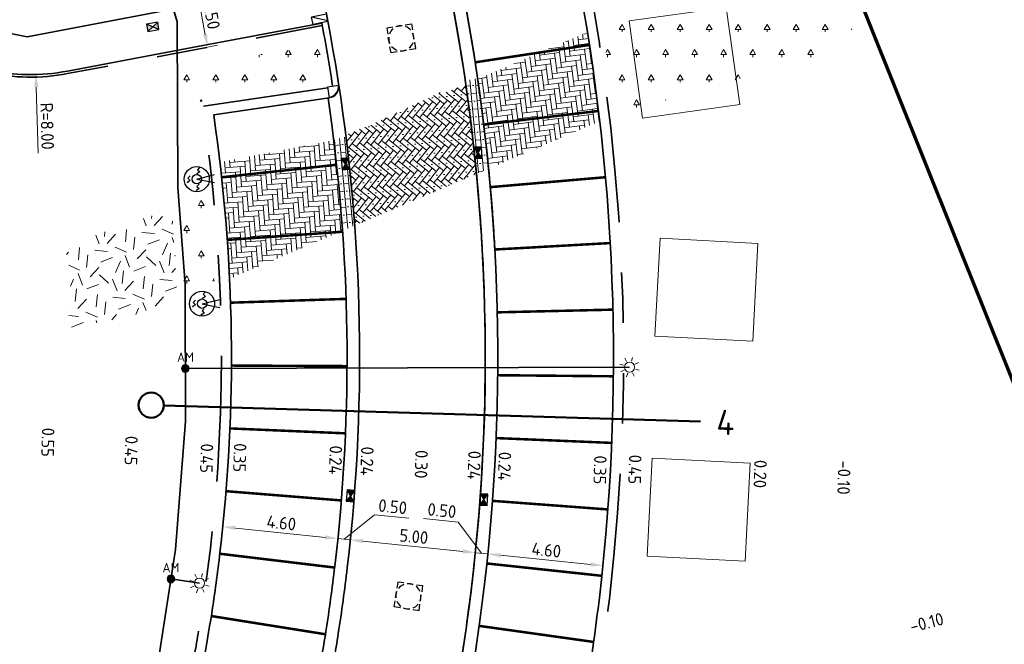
# Model space of a CAD drawing. Header units: metres. Extents: x 109063 to 109671, y 521086 to 521391.
# Tile 71 of 85: x 109318 to 109357, y 521299 to 521324. Entities that reach past the tile are written whole.
import ezdxf
from ezdxf.enums import TextEntityAlignment as Align
from ezdxf.lldxf.tags import DXFTag

# ---------------------------------------------------------------- set-up
doc = ezdxf.new("R2010")
doc.units = ezdxf.units.M
doc.header["$PDMODE"] = 2
for name, pattern in [('NLCS-HIDDEN', [4, 2, -2]), ('VH-OPSLUITBAND-SO', [10, 4, -2, 2, -2]), ('VH-TROTTOIRBAND-SO', [15, 5, -2, 2, -2, 2, -2])]:
    doc.linetypes.add(name, pattern=pattern)
for name, color, linetype, lineweight in [('N-WE-GR-BEPLANTING_NATUUR_BOS-A-200', 92, 'Continuous', 18), ('N-WE-GR-GRAS-A-200', 62, 'Continuous', 18), ('N-WE-IE-MEUBILAIR_WEGMEUBILAIR_PAAL-S-500', 7, 'Continuous', 25), ('N-WE-KG-WERKGRENS_FASE 3A-G', 10, 'XX-WERKGRENS_CIRCEL', 70), ('N-WE-KL-ET_LS_OV_LICHTMAST-S', 190, 'Continuous', 25), ('N-WE-OV-HULPSTUK_MOF-S-200', 190, 'Continuous', 25), ('N-WE-OV-KABEL_GROEP4-G', 210, 'OV-KABEL-SO', 35), ('N-WE-RI-HWA_GOOT-G', 150, 'Continuous', 35), ('N-WE-RI-HWA_KOLK_STRAATKOLK-S-200', 150, 'Continuous', 25), ('N-WE-RI-PUT-S-250', 7, 'Continuous', 25), ('N-WE-VH-KANTOPSLUITING_ELEMENT_INRIT-S', 7, 'Continuous', 25), ('N-WE-VH-KANTOPSLUITING_OPSLUITBAND_100X200-G', 150, 'VH-OPSLUITBAND-SO', 35), ('N-WE-VH-KANTOPSLUITING_TROTTOIRBAND_130 150_160_HOEKBLOK-S', 210, 'Continuous', 25), ('N-WE-VH-KANTOPSLUITING_TROTTOIRBAND_130X150-G', 210, 'VH-TROTTOIRBAND-SO', 35), ('N-WE-VH-KANTVERHARDING_WEG-G', 4, 'Continuous', 35), ('N-WE-VH-VERHARDING_STRAATBAKSTENEN_DIKFORMAAT_ZWART-A-200', 7, 'Continuous', 18), ('N-WE-VW-MARKERING_PARKEERVAK-G', 7, 'NLCS-HIDDEN', 35), ('X-XX-AL-M', 7, 'Continuous', 18), ('X-XX-AL-T25', 7, 'Continuous', 25), ('X-XX-AL-VERWIJZING-S', 7, 'Continuous', 25)]:
    doc.layers.add(name, color=color, linetype=linetype, lineweight=lineweight)
for name, color, linetype, lineweight, true_color in [('N-WE-GR-BOOMVAK-G', 7, 'Continuous', 18, 0xcc6600), ('N-WE-OV-KABEL_AANSLUITKABEL-G', 3, 'OV-KABEL-SO', 35, 0x00ff00), ('N-WE-VH-KANTOPSLUITING_TROTTOIRBAND_400-G', 6, 'VH-TROTTOIRBAND-SO', 35, 0xff00ff), ('N-WE-VH-VERHARDING_STRAATBAKSTEEN-A', 7, 'Continuous', 18, 0xa50029)]:
    doc.layers.add(name, color=color, linetype=linetype, lineweight=lineweight, true_color=true_color)
doc.layers.get('0').freeze()
doc.styles.add('NLCS-ISO', font='NLCS-ISO.ttf')
doc.styles.add('NLCS-ISO-M200-T25', font='NLCS-ISO.ttf', dxfattribs={"height": 0.5})
doc.styles.get("Standard").update_dxf_attribs({"font": 'isocpeur.ttf'})
tags = doc.linetypes.add('OV-KABEL-SO', pattern='A,4,-1,[103,NLCS.SHX,S=0.75,R=0,X=0,Y=0],-1,4,-1.5,["0V",Standard,S=1,R=0,X=0,Y=-0.5],-3', length=14.5).pattern_tags.tags
tags[18] = DXFTag(74, 10)
doc.linetypes.add('XX-WERKGRENS_CIRCEL', pattern='A,10,-2.5,[69,NLCS.SHX,S=1,R=0,X=0,Y=0],-2.5', length=15)
doc.dimstyles.new('NLCS-M200-T25-PIJL_L2_H2', dxfattribs={"dimscale": 0.2, "dimtxt": 2.5, "dimasz": 2.5, "dimexe": 2, "dimexo": 2, "dimgap": 0.7, "dimtad": 1, "dimzin": 0, "dimdsep": 46, "dimtxsty": 'NLCS-ISO-M200-T25', "dimcen": 0, "dimdle": 2, "dimclrd": 256, "dimclre": 256, "dimclrt": 256, "dimazin": 0, "dimtfac": 1, "dimtdec": 3, "dimtofl": 0, "dimtmove": 0, "dimatfit": 3, "dimfxl": 2, "dimfxlon": 1, "dimtfillclr": 256, "dimtolj": 1, "dimtzin": 0, "dimlwd": -1, "dimlwe": -1, "dimarcsym": 0})
pattern_1 = [(141, (0, 0), (-0.2911385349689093, -0.03059989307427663), [0.8280000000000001, -0.414]), (50.99999999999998, (-0.390807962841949, -0.4826076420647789), (-0.2911385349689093, -0.03059989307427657), [0.8280000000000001, -0.414]), (141, (-0.4673076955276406, 0.2452386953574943), (-0.2911385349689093, -0.03059989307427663), [0, -1.242]), (141, (-0.275838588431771, -0.1761691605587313), (-0.2911385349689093, -0.03059989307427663), [0, -1.242])]
pattern_2 = [(95.22842169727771, (0, 0), (-0.2061387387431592, -0.01886320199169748), []), (185.2284216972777, (-0.05658960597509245, 0.6184162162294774), (0.05658960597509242, -0.6184162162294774), [0.207, -0.207]), (185.2284216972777, (-0.2344335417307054, 0.2903449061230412), (0.05658960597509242, -0.6184162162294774), [0.207, -0.207]), (95.22842169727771, (-0.1313641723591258, 0.29977650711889), (-0.4122774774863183, -0.03772640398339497), [0, -0.6209999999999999, 0, 0]), (95.22842169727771, (-0.3657977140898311, 0.5901214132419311), (-0.4122774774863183, -0.03772640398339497), [0, -0.6209999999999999, 0, 0])]
pattern_3 = [(0, (109286.0104414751, 521173.618035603), (0.57735, 1), [0.23094, -0.9237600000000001]), (240, (109286.1259114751, 521173.818035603), (0.5773504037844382, -0.9999997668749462), [0.23094, -0.9237600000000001]), (300.0000000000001, (109286.1259114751, 521173.818035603), (1.154700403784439, 2.331250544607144e-07), [0.23094, -0.9237600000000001]), (270, (109286.1259114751, 521173.618035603), (0.5773499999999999, -1), [0.1, -1.9])]
pattern_4 = [(20.83497583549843, (0, 0), (1.157862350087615, 2.580572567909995), [0.4999999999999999, -1.5]), (20.83497583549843, (0.6012565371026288, 1.512775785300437), (1.157862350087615, 2.580572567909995), [0.4999999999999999, -1.5]), (110.8349758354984, (-0.06205254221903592, 0.7253616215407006), (-2.580572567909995, 1.157862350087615), [0.4999999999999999, -1.5]), (110.8349758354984, (0.4366601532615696, 1.664129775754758), (-2.580572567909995, 1.157862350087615), [0.4999999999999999, -1.5]), (65.83497583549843, (-0.1241050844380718, 1.450723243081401), (-0.7113551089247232, 1.869217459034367), [0.4999999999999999, -2.328427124]), (155.8349758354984, (1.028069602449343, 0.3912453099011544), (-1.869217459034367, -0.7113551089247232), [0.4999999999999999, -2.328427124]), (47.40002703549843, (0.2538978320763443, 0.7386040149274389), (1.869217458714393, 0.7113551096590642), [0.4999999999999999, -3.972135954]), (47.40002703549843, (0.7393681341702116, 1.993322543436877), (1.869217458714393, 0.7113551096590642), [0.4999999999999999, -3.972135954]), (84.26992465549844, (1.308452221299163, 0.4979485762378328), (-0.7113551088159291, 1.869217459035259), [0.4999999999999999, -3.972135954]), (84.26992465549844, (0.1471945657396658, 1.01898663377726), (-0.7113551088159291, 1.869217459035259), [0.4999999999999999, -3.972135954]), (84.26992465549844, (0.979259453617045, 0.8006565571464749), (-0.7113551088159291, 1.869217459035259), [0.4999999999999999, -3.972135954]), (137.4000270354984, (-0.3912453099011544, 1.028069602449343), (-0.7113551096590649, 1.869217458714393), [0.4999999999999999, -3.972135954]), (174.2699246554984, (0.2671402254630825, 0.4226536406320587), (-1.869217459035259, -0.7113551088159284), [0.4999999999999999, -3.972135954])]

# ---------------------------------------------------------------- blocks, each defined once
blk = doc.blocks.new('*U387')
at = {"color": 0, "linetype": 'ByBlock', "lineweight": 50}
blk.add_lwpolyline([(106.7950914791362, 0), (0, 0)], dxfattribs=at)
blk.add_circle((-2.5, 0), 2.5, dxfattribs=at)
at = {"color": 0, "linetype": 'ByBlock', "style": 'NLCS-ISO'}
blk.add_attdef('NPROFNR', text='', height=5, dxfattribs=at).set_placement((111.7950914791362, 0), align=Align.MIDDLE_CENTER)
blk = doc.blocks.new('*D125')
at = {"layer": 'Defpoints', "color": 0, "transparency": 16777216}
for p in [(109328.8701004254, 521326.1774009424), (109329.3342234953, 521323.720860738), (109325.0627981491, 521322.9138448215)]:
    blk.add_point(p, dxfattribs=at)
at = {"layer": 'X-XX-AL-M', "transparency": 16777216}
for p, q in [((109324.9917215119, 521325.444644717), (109324.2056286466, 521325.2961253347)), ((109324.6914996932, 521324.8790769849), (109324.9699735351, 521323.4051528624)), ((109325.4558445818, 521322.9881045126), (109324.6697517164, 521322.8395851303))]:
    blk.add_line(p, q, dxfattribs=at)
for points in [[(109324.7733843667, 521324.894547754), (109324.6096150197, 521324.8636062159), (109324.5986750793, 521325.3703850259)], [(109325.0518582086, 521323.4206236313), (109324.8880888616, 521323.3896820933), (109325.0627981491, 521322.9138448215)]]:
    blk.add_solid(points, dxfattribs=at)
at = {"layer": 'X-XX-AL-M', "transparency": 16777216, "insert": (109325.2181825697, 521324.1921521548), "char_height": 0.5, "attachment_point": 5, "rotation": 280.6989861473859, "style": 'NLCS-ISO-M200-T25', "bg_fill": 3, "box_fill_scale": 1.1, "bg_fill_color": 256, "bg_fill_true_color": 13158600, "bg_fill_transparency": 0}
blk.add_mtext('\\A1;2.50', dxfattribs=at)
blk = doc.blocks.new('*D145')
at = {"layer": 'Defpoints', "color": 0, "transparency": 16777216}
for p in [(109325.6574594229, 521303.7448971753), (109330.2330077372, 521303.2712457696), (109330.2435884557, 521303.373457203)]:
    blk.add_point(p, dxfattribs=at)
at = {"layer": 'X-XX-AL-M', "transparency": 16777216}
for p, q in [((109325.6680401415, 521303.8471086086), (109325.7092272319, 521304.2449824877)), ((109326.1653824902, 521303.7956247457), (109329.746246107, 521303.424941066)), ((109330.2435884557, 521303.373457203), (109330.2847755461, 521303.771331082))]:
    blk.add_line(p, q, dxfattribs=at)
for points in [[(109326.173963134, 521303.8785151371), (109326.1568018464, 521303.7127343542), (109325.6680401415, 521303.8471086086)], [(109329.7548267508, 521303.5078314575), (109329.7376654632, 521303.3420506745), (109330.2435884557, 521303.373457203)]]:
    blk.add_solid(points, dxfattribs=at)
at = {"layer": 'X-XX-AL-M', "transparency": 16777216, "insert": (109327.9959717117, 521303.9982099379), "char_height": 0.5, "attachment_point": 5, "rotation": 354.08990885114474, "style": 'NLCS-ISO-M200-T25', "bg_fill": 3, "box_fill_scale": 1.1, "bg_fill_color": 256, "bg_fill_true_color": 13158600, "bg_fill_transparency": 0}
blk.add_mtext('\\A1;4.60', dxfattribs=at)
blk = doc.blocks.new('*D146')
at = {"layer": 'Defpoints', "color": 0, "transparency": 16777216}
for p in [(109330.7409294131, 521303.3226897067), (109335.7135268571, 521302.8146417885), (109335.7135547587, 521302.8149148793)]:
    blk.add_point(p, dxfattribs=at)
at = {"layer": 'X-XX-AL-M', "transparency": 16777216}
for p, q in [((109330.7409573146, 521303.3229627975), (109330.7816134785, 521303.7208912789)), ((109331.2383679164, 521303.2721425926), (109335.2161441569, 521302.8657350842)), ((109335.7135547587, 521302.8149148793), (109335.7542109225, 521303.2128433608))]:
    blk.add_line(p, q, dxfattribs=at)
for points in [[(109331.2468379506, 521303.3550443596), (109331.2298978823, 521303.1892408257), (109330.7409573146, 521303.3229627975)], [(109335.224614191, 521302.9486368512), (109335.2076741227, 521302.7828333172), (109335.7135547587, 521302.8149148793)]]:
    blk.add_solid(points, dxfattribs=at)
at = {"layer": 'X-XX-AL-M', "transparency": 16777216, "insert": (109333.2668957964, 521303.4569191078), "char_height": 0.5, "attachment_point": 5, "rotation": 354.1663596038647, "style": 'NLCS-ISO-M200-T25', "bg_fill": 3, "box_fill_scale": 1.1, "bg_fill_color": 256, "bg_fill_true_color": 13158600, "bg_fill_transparency": 0}
blk.add_mtext('\\A1;5.00', dxfattribs=at)
blk = doc.blocks.new('*D147')
at = {"layer": 'Defpoints', "color": 0, "transparency": 16777216}
for p in [(109335.7150928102, 521302.8150649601), (109336.2125093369, 521302.7643027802), (109336.2125093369, 521302.7643027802)]:
    blk.add_point(p, dxfattribs=at)
at = {"layer": 'X-XX-AL-M', "transparency": 16777216}
for p, q in [((109335.0295567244, 521304.0322528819), (109333.6566871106, 521304.1723564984)), ((109335.9638010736, 521302.7896838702), (109335.0295567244, 521304.0322528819)), ((109335.2176762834, 521302.86582714), (109334.7202597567, 521302.9165893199)), ((109335.7150928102, 521302.8150649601), (109335.7557025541, 521303.2129981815)), ((109336.2125093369, 521302.7643027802), (109336.2531190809, 521303.1622360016)), ((109335.7150928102, 521302.8150649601), (109336.2125093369, 521302.7643027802)), ((109336.7099258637, 521302.7135406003), (109337.2073423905, 521302.6627784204))]:
    blk.add_line(p, q, dxfattribs=at)
for points in [[(109335.2261366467, 521302.9487298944), (109335.2092159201, 521302.7829243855), (109335.7150928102, 521302.8150649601)], [(109336.718386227, 521302.7964433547), (109336.7014655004, 521302.6306378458), (109336.2125093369, 521302.7643027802)]]:
    blk.add_solid(points, dxfattribs=at)
at = {"layer": 'X-XX-AL-M', "transparency": 16777216, "insert": (109334.3827164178, 521304.490289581), "char_height": 0.5, "attachment_point": 5, "rotation": 354.1730433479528, "style": 'NLCS-ISO-M200-T25', "bg_fill": 3, "box_fill_scale": 1.1, "bg_fill_color": 256, "bg_fill_true_color": 13158600, "bg_fill_transparency": 0}
blk.add_mtext('\\A1;0.50', dxfattribs=at)
blk = doc.blocks.new('*D148')
at = {"layer": 'Defpoints', "color": 0, "transparency": 16777216}
for p in [(109336.2141476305, 521302.7803730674), (109340.7887904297, 521302.2977545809), (109340.7904776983, 521302.3143225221)]:
    blk.add_point(p, dxfattribs=at)
at = {"layer": 'X-XX-AL-M', "transparency": 16777216}
for p, q in [((109336.2124603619, 521302.7638051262), (109336.1719342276, 521302.3658633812)), ((109336.7098875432, 521302.7131474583), (109340.2913632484, 521302.3484122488)), ((109340.7887904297, 521302.2977545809), (109340.7482642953, 521301.8998128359))]:
    blk.add_line(p, q, dxfattribs=at)
for points in [[(109336.7183304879, 521302.7960519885), (109336.7014445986, 521302.630242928), (109336.2124603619, 521302.7638051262)], [(109340.2998061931, 521302.4313167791), (109340.2829203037, 521302.2655077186), (109340.7887904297, 521302.2977545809)]]:
    blk.add_solid(points, dxfattribs=at)
at = {"layer": 'X-XX-AL-M', "transparency": 16777216, "insert": (109338.5401383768, 521302.9187730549), "char_height": 0.5, "attachment_point": 5, "rotation": 354.18508160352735, "style": 'NLCS-ISO-M200-T25', "bg_fill": 3, "box_fill_scale": 1.1, "bg_fill_color": 256, "bg_fill_true_color": 13158600, "bg_fill_transparency": 0}
blk.add_mtext('\\A1;4.60', dxfattribs=at)
blk = doc.blocks.new('*D164')
at = {"layer": 'Defpoints', "color": 0, "transparency": 16777216}
for p in [(109330.2435884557, 521303.3734572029), (109330.740924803, 521303.3226445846), (109330.7409573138, 521303.3229627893)]:
    blk.add_point(p, dxfattribs=at)
at = {"layer": 'X-XX-AL-M', "transparency": 16777216}
for p, q in [((109330.4922891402, 521303.3483690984), (109331.6993968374, 521304.3253362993)), ((109331.6993968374, 521304.3253362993), (109333.0722500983, 521304.185072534)), ((109330.2436209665, 521303.3737754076), (109330.2842771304, 521303.771703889)), ((109330.7409573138, 521303.3229627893), (109330.7816134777, 521303.7208912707)), ((109329.7462103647, 521303.4245956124), (109329.248799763, 521303.4754158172)), ((109330.2436209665, 521303.3737754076), (109330.7409573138, 521303.3229627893)), ((109331.2383679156, 521303.2721425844), (109331.7357785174, 521303.2213223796))]:
    blk.add_line(p, q, dxfattribs=at)
for points in [[(109329.7546803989, 521303.5074973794), (109329.7377403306, 521303.3416938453), (109330.2436209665, 521303.3737754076)], [(109331.2468379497, 521303.3550443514), (109331.2298978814, 521303.1892408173), (109330.7409573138, 521303.3229627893)]]:
    blk.add_solid(points, dxfattribs=at)
at = {"layer": 'X-XX-AL-M', "transparency": 16777216, "insert": (109332.4254632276, 521304.643184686), "char_height": 0.5, "attachment_point": 5, "rotation": 354.1663596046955, "style": 'NLCS-ISO-M200-T25', "bg_fill": 3, "box_fill_scale": 1.1, "bg_fill_color": 256, "bg_fill_true_color": 13158600, "bg_fill_transparency": 0}
blk.add_mtext('\\A1;0.50', dxfattribs=at)
blk = doc.blocks.new('SRI-KOLK_STRAAT-SO')
h = blk.add_hatch(color=256)
h.dxf.hatch_style = 1
h.paths.add_polyline_path([(-1.125, 1.5), (-1.125, -1.110223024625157e-16), (1.110223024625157e-16, 0.7499999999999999)])
h.paths.add_polyline_path([(1.125, 1.5), (1.110223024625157e-16, 0.7499999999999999), (1.125, -1.110223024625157e-16)])
for p, q in [((-1.125, 0), (1.125, 1.5)), ((1.125, 0), (-1.125, 1.5))]:
    blk.add_line(p, q)
blk.add_lwpolyline([(-1.125, 0), (1.125, 0), (1.125, 1.5), (-1.125, 1.5)], close=True)
blk = doc.blocks.new('*D261')
at = {"layer": 'Defpoints', "color": 0, "transparency": 16777216}
for p in [(109318.0058680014, 521329.8238542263), (109318.2308064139, 521321.8270171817)]:
    blk.add_point(p, dxfattribs=at)
at = {"layer": 'X-XX-AL-M', "transparency": 16777216}
blk.add_line((109318.3188135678, 521318.6982546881), (109318.2448650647, 521321.3272148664), dxfattribs=at)
blk.add_solid([(109318.3281654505, 521321.3295579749), (109318.1615646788, 521321.3248717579), (109318.2308064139, 521321.8270171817)], dxfattribs=at)
at = {"layer": 'X-XX-AL-M', "transparency": 16777216, "insert": (109318.6787144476, 521319.7737993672), "char_height": 0.5, "attachment_point": 5, "rotation": 271.61121505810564, "style": 'NLCS-ISO-M200-T25', "bg_fill": 3, "box_fill_scale": 1.1, "bg_fill_color": 256, "bg_fill_true_color": 13158600, "bg_fill_transparency": 0}
blk.add_mtext('\\A1;R=8.00', dxfattribs=at)
blk = doc.blocks.new('SKL-ET_OV_LICHTMAST-SO')
at = {"color": 0, "linetype": 'ByBlock', "lineweight": 18}
for points in [[(0, 2), (0, 1.25)], [(-1.25, 0), (-2, 0)], [(-1.41421356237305, 1.414213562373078), (-0.8838834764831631, 0.8838834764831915)], [(0.88388347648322, 0.8838834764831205), (1.414213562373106, 1.414213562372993)], [(2, 0), (1.25, 0)], [(-1.414213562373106, -1.414213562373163), (-0.8838834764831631, -0.88388347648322)], [(0, -1.25), (0, -2)], [(0.8838834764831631, -0.8838834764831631), (1.414213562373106, -1.414213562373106)]]:
    blk.add_lwpolyline(points, dxfattribs=at)
blk.add_circle((0, 0), 1, dxfattribs=at)
blk = doc.blocks.new('SVH-INRITELEMENT_130 150_600X200X300_LINKS')
for p, q in [((0, 0.6), (0.3000000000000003, 0.6)), ((0, 0), (0, 0.6)), ((0.03103448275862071, 0), (0.3000000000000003, 0.6)), ((0.3000000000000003, 0), (0.3000000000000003, 0.6)), ((0, 0), (0.3000000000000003, 0))]:
    blk.add_line(p, q)
blk = doc.blocks.new('SRI-PUT_OPHOOGTEBRENGEN-SO')
for p, q in [((-0.5, 2), (0.5, 2)), ((-2, -0.4999999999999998), (-2, 0.5)), ((2, -0.4999999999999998), (2, 0.5000000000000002)), ((-0.5, -2), (0.5, -2))]:
    blk.add_line(p, q)
for points in [[(-1, 2), (-2, 2), (-2, 0.9999999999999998)], [(1, 2), (2, 2), (2, 0.9999999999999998)], [(-1, -2), (-2, -2), (-2, -0.9999999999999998)], [(1, -2), (2, -2), (2, -0.9999999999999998)]]:
    blk.add_lwpolyline(points)
for start, end in [(120, 150), (75.52248781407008, 104.4775121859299), (30, 59.99999999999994), (165.5224878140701, 194.4775121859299), (345.5224878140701, 14.47751218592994), (209.9999999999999, 239.9999999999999), (300.0000000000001, 330.0000000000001), (255.52248781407, 284.4775121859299)]:
    blk.add_arc((0, 0), 2, start, end)
blk = doc.blocks.new('SVH-TROTTOIRBAND HOEKBLOK_130 150X160_R450_H90UITW_VB-MM')
at = {"linetype": 'Continuous'}
for q in [(450.0000000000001, 449.9999999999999), (0, 0)]:
    blk.add_line((8.266365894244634e-14, 450), q, dxfattribs=at)
for radius in [450, 430]:
    blk.add_arc((8.266365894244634e-14, 450), radius, 270, 0, dxfattribs=at)
blk = doc.blocks.new('SIE-WEG_PAAL_LAADPAAL-SO')
for p, q in [((-2.203876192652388e-12, -2.385946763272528e-09), (1.420845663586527, 0.296272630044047)), ((0.0366594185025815, 0.4225736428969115), (0.1058167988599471, 0.4303013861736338)), ((-0.75759439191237, -0.2168890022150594), (-0.6884370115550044, -0.209161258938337)), ((-2.203876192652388e-12, -2.385946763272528e-09), (1.393719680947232, -0.3472204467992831)), ((-0.07999841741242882, -0.9013618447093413), (-0.01084103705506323, -0.893634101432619))]:
    blk.add_line(p, q)
at = {"flags": 128}
for points in [[(0.2774836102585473, 0.9201837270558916), (0.09982641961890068, 0.7424658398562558), (0.2775443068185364, 0.5648086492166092), (0.0366594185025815, 0.4225736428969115), (0.08150763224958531, 0.4767256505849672)], [(-0.5167702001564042, 0.2807210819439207), (-0.6944273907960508, 0.103003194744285), (-0.5167095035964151, -0.07465399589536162), (-0.75759439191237, -0.2168890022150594), (-0.7127461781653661, -0.1627369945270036)], [(0.160825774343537, -0.4037517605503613), (-0.01683141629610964, -0.581469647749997), (0.1608864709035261, -0.7591268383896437), (-0.07999841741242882, -0.9013618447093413), (-0.03515020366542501, -0.8472098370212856)]]:
    blk.add_lwpolyline(points, dxfattribs=at)
for radius in [0.9999999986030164, 0.3727098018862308]:
    blk.add_circle((0, 0), radius)
blk = doc.blocks.new('SOV-HULP_MOF_AFTAKMOF-SO')
h = blk.add_hatch(color=256)
h.dxf.hatch_style = 1
edge = h.paths.add_edge_path()
edge.add_arc((0, 6.123233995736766e-17), 1, 180, 360)
edge.add_arc((0, 6.123233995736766e-17), 1, 0, 180)
at = {"flags": 128}
blk.add_lwpolyline([(-1, 1.224646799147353e-16, 1), (1, 0, 1)], format="xyb", close=True, dxfattribs=at)
at = {"style": 'NLCS-ISO'}
blk.add_attdef('AM', text='', height=2.5, dxfattribs=at).set_placement((1.416374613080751e-16, 3), align=Align.MIDDLE)
at = {"style": 'NLCS-ISO', "flags": 1}
for tag, p in [('OMSCHRIJVING_LEGENDA', (0, -8.430527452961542)), ('LOCATIE', (0, -12.21503754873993)), ('MASTNUMMER', (0, -15.99954764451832)), ('VAN', (0, -19.7840577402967)), ('NAAR', (0, -23.56856783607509)), ('AFTAKKING', (0, -27.35307793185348)), ('VOEDINGSPUNT', (0, -31.13758802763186)), ('GROEPSNUMMER', (0, -34.92209812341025)), ('POSITIE_X', (0, -38.70660821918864)), ('POSITIE_Y', (0, -42.49111831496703)), ('OVERIGE_OPMERKING(EN)_2', (0, -50.06013850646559))]:
    blk.add_attdef(tag, p, '', height=1.8, dxfattribs=at)
at = {"style": 'NLCS-ISO'}
blk.add_attdef('OVERIGE_OPMERKING(EN)_1', (0, -46.2756284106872), '', height=1.8, dxfattribs=at)

msp = doc.modelspace()

# ---------------------------------------------------------------- hatches: boundary and pattern name
at = {"layer": 'N-WE-GR-BEPLANTING_NATUUR_BOS-A-200'}
h = msp.add_hatch(dxfattribs=at)
h.set_pattern_fill('AGR-BOS-SO', color=256, scale=0.2, pattern_type=2)
h.set_pattern_definition(pattern_3)
h.paths.add_polyline_path([(109340.745593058, 521323.7442119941), (109349.5489135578, 521326.6291194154), (109350.9179771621, 521323.0305732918), (109341.2414039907, 521320.2124127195), (109340.9985637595, 521322.0811297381)])
h = msp.add_hatch(dxfattribs=at)
h.set_pattern_fill('AGR-BOS-SO', color=256, scale=0.2, pattern_type=2)
h.set_pattern_definition(pattern_3)
h.paths.add_polyline_path([(109325.0852075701, 521317.0914820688), (109323.6365557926, 521316.4857088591), (109323.866603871, 521312.9235971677), (109325.3461646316, 521313.4599138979)])
at = {"layer": 'N-WE-GR-GRAS-A-200', "transparency": 33554687}
h = msp.add_hatch(dxfattribs=at)
h.set_pattern_fill('AGR-GRAS_02', color=256, scale=0.2, angle=20.83497583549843, pattern_type=2)
h.set_pattern_definition(pattern_4)
h.paths.add_polyline_path([(109323.6365557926, 521316.4857088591), (109321.738174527, 521315.831634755), (109322.0172675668, 521314.5576844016), (109322.1183020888, 521313.6622840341), (109322.114936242, 521312.7321932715), (109322.0735967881, 521312.2399583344), (109323.866603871, 521312.9235971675)])
h = msp.add_hatch(dxfattribs=at)
h.set_pattern_fill('AGR-GRAS_02', color=256, scale=0.2, angle=20.83497583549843, pattern_type=2)
h.set_pattern_definition(pattern_4)
h.paths.add_polyline_path([(109321.738174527, 521315.831634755), (109320.7927186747, 521315.5058844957), (109321.0732773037, 521314.0764446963), (109321.1286710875, 521313.2833989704), (109321.0365904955, 521312.0266466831), (109322.0735967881, 521312.2399583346), (109322.1166191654, 521313.1972386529), (109322.1183020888, 521313.6622840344), (109322.0172675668, 521314.5576844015), (109321.8777210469, 521315.1946595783)])
h = msp.add_hatch(dxfattribs=at)
h.set_pattern_fill('AGR-GRAS_02', color=256, scale=0.2, angle=20.83497583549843, pattern_type=2)
h.set_pattern_definition(pattern_4)
h.paths.add_polyline_path([(109320.7927186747, 521315.5058844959), (109319.3745348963, 521315.0172591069), (109319.5435422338, 521314.1960171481), (109319.5920040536, 521313.8285385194), (109319.6200931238, 521312.8949420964), (109319.5883766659, 521312.511521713), (109319.4536590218, 521311.7439123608), (109321.0365904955, 521312.0266466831), (109321.1286710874, 521313.2833989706), (109321.0732773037, 521314.0764446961), (109320.9329979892, 521314.791164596)])
at = {"layer": 'N-WE-VH-VERHARDING_STRAATBAKSTEEN-A'}
h = msp.add_hatch(dxfattribs=at)
h.set_pattern_fill('AVH-SBS_DIKFORMAAT_HALFST-SO', color=256, scale=3, angle=95.22842169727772, pattern_type=2)
h.set_pattern_definition(pattern_2)
edge = h.paths.add_edge_path()
edge.add_line((109335.7585728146, 521317.8832366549), (109336.2410130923, 521318.0881833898))
edge.add_arc((109259.7470538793, 521310.5761002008), 76.8619358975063, 5.608742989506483, 8.30163065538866)
edge.add_line((109335.8036058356, 521321.6737618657), (109335.3123558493, 521321.5774815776))
edge.add_arc((109259.7470540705, 521310.5761002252), 76.36193570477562, 5.491082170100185, 8.283365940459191, ccw=False)
h = msp.add_hatch(dxfattribs=at)
h.set_pattern_fill('AVH-SBS_DIKFORMAAT_KEPER', color=256, scale=3, angle=141, pattern_type=2)
h.set_pattern_definition(pattern_1)
h.paths.add_polyline_path([(109335.3316269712, 521321.4442906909), (109334.3791332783, 521321.0396593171, -0.01190942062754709), (109334.7930013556, 521317.4730496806), (109335.7585728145, 521317.8832366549, 0.01174358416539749)])
h = msp.add_hatch(dxfattribs=at)
h.set_pattern_fill('AVH-SBS_DIKFORMAAT_KEPER', color=256, scale=3, angle=141, pattern_type=2)
h.set_pattern_definition(pattern_1)
edge = h.paths.add_edge_path()
edge.add_arc((109259.7275405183, 521310.5698177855), 72.38222655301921, 4.491953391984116, 7.328074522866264)
edge.add_line((109331.5185535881, 521319.8022152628), (109334.3657654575, 521321.1345354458))
edge.add_arc((109259.7271829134, 521310.569756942), 75.38257457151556, 5.254324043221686, 8.056457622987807, ccw=False)
edge.add_line((109334.7930013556, 521317.4730496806), (109331.8874336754, 521316.2387277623))
h = msp.add_hatch(dxfattribs=at)
h.set_pattern_fill('AVH-SBS_DIKFORMAAT_KEPER', color=256, scale=3, angle=141, pattern_type=2)
h.set_pattern_definition(pattern_1)
h.paths.add_polyline_path([(109331.5158394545, 521319.8232958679), (109330.5593834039, 521319.4169812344, -0.01264032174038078), (109330.9159831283, 521315.826043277), (109331.8874336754, 521316.2387277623, 0.01244896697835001)])
h = msp.add_hatch(dxfattribs=at)
h.set_pattern_fill('AVH-SBS_DIKFORMAAT_HALFST-SO', color=256, scale=3, angle=95.22842169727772, pattern_type=2)
h.set_pattern_definition(pattern_2)
edge = h.paths.add_edge_path()
edge.add_line((109330.4293016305, 521315.6192948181), (109330.9159831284, 521315.826043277))
edge.add_arc((109259.7275404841, 521310.5698177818), 71.38222658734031, 4.222792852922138, 7.070976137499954)
edge.add_line((109330.5668640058, 521319.3568830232), (109330.0801725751, 521319.2170708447))
edge.add_arc((109259.7470540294, 521310.5761002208), 70.86193574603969, 4.081150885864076, 7.004132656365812, ccw=False)
at = {"layer": 'N-WE-VH-VERHARDING_STRAATBAKSTENEN_DIKFORMAAT_ZWART-A-200'}
h = msp.add_hatch(dxfattribs=at)
h.set_pattern_fill('AVH-SBS_LINGEFORMAAT_ELLEBOOG-SO', color=256, scale=2.5, angle=7.563770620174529, pattern_type=2)
h.set_pattern_definition([(7.563770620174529, (0, 0), (0.1719338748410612, 0.2245857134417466), [0.8, -0.4]), (277.5637706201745, (-0.07897775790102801, 0.5947793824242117), (0.1719338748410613, 0.2245857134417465), [0.7999999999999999, -0.4])])
edge = h.paths.add_edge_path()
edge.add_line((109340.1768646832, 521323.5026089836), (109335.8075813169, 521321.6464821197))
edge.add_arc((109259.74705387, 521310.5761001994), 76.86193590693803, 5.608742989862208, 8.281080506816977, ccw=False)
edge.add_line((109336.2410130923, 521318.0881833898), (109340.6659491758, 521319.9679522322))
edge.add_arc((109259.7271828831, 521310.5697569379), 81.48257460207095, 6.623232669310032, 9.13256396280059)
h = msp.add_hatch(dxfattribs=at)
h.set_pattern_fill('AVH-SBS_LINGEFORMAAT_ELLEBOOG-SO', color=256, scale=2.5, angle=4.351206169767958, pattern_type=2)
h.set_pattern_definition([(4.351206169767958, (0, 0), (0.1842495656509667, 0.2145975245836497), [0.8, -0.4]), (274.351206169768, (-0.04552193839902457, 0.5982706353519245), (0.1842495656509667, 0.2145975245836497), [0.8, -0.4])])
edge = h.paths.add_edge_path()
edge.add_arc((109259.7279064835, 521310.5698800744), 66.28187038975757, 2.715595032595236, 6.727729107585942)
edge.add_line((109325.5533644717, 521318.3348928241), (109330.0801725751, 521319.2170708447))
edge.add_arc((109259.7470540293, 521310.5761002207), 70.86193574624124, 4.0811508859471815, 7.0041326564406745, ccw=False)
edge.add_line((109330.4293016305, 521315.6192948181), (109325.9353434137, 521313.7102045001))

# ---------------------------------------------------------------- linework, layer by layer
at = {"layer": 'N-WE-GR-BOOMVAK-G'}
for points in [[(109345.6929185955, 521324.4945860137), (109346.2321048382, 521320.6320378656), (109342.3695566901, 521320.092851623), (109341.8303704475, 521323.9553997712)], [(109346.9595957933, 521315.1132223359), (109346.7539636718, 521311.2186472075), (109342.8593885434, 521311.4242793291), (109343.065020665, 521315.3188544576)], [(109346.6494846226, 521306.3675885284), (109346.4438525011, 521302.4730134), (109342.5492773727, 521302.6786455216), (109342.7549094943, 521306.5732206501)]]:
    msp.add_lwpolyline(points, close=True, dxfattribs=at)
at = {"layer": 'N-WE-OV-KABEL_AANSLUITKABEL-G', "flags": 128}
for points in [[(109324.179358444, 521310.1383845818), (109341.850885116, 521310.1906452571)], [(109323.601353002, 521301.773005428), (109324.7403298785, 521301.6019156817)]]:
    msp.add_lwpolyline(points, dxfattribs=at)
at = {"layer": 'N-WE-RI-HWA_GOOT-G'}
msp.add_lwpolyline([(109336.4890425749, 521314.8684609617, 0.0004084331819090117), (109336.4819275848, 521314.9938312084, 0.007395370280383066), (109336.3176957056, 521317.2614573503)], format="xyb", dxfattribs=at)
for centre, radius, start, end in [((109259.7470540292, 521310.5761002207), 76.36193574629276, 4.989821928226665, 18.03498051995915), ((109259.7470540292, 521310.5761002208), 76.86193574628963, 4.989821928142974, 18.03498051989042), ((109259.7470539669, 521310.576100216), 76.36193580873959, 3.201352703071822, 4.989821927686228), ((109259.7470539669, 521310.5761002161), 76.86193580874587, 3.201352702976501, 4.989821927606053), ((109259.7470540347, 521310.5761002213), 76.36193574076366, 349.8763336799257, 3.201352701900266)]:
    msp.add_arc(centre, radius, start, end, dxfattribs=at)
at = {"layer": 'N-WE-VH-KANTOPSLUITING_OPSLUITBAND_100X200-G', "flags": 128}
msp.add_lwpolyline([(109310.3440111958, 521317.7667456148), (109311.332843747, 521321.0986806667, -0.3934112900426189), (109313.6806998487, 521322.4827774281), (109316.2822870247, 521321.9093304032, 0.1012653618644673), (109319.4895195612, 521321.86086504), (109324.4644926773, 521322.800804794), (109329.6232118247, 521323.7754603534)], format="xyb", dxfattribs=at)
at = {"layer": 'N-WE-VH-KANTOPSLUITING_TROTTOIRBAND_130X150-G', "flags": 128}
msp.add_lwpolyline([(109329.6030246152, 521323.8818644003, -0.008952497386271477), (109330.0348186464, 521321.3716928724, -0.008952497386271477)], format="xyb", dxfattribs=at)
at = {"layer": 'N-WE-VH-KANTOPSLUITING_TROTTOIRBAND_400-G', "flags": 128}
msp.add_lwpolyline([(109329.8442777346, 521321.2928037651), (109324.8483085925, 521320.5575762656, -0.06746385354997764), (109325.157358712, 521302.8622457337, -0.008427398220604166), (109324.8280511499, 521300.4545755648, -0.006657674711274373), (109324.4905515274, 521298.4899878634, -0.0302795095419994), (109322.5567152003, 521290.7584050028), (109321.6555812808, 521287.930267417), (109326.4594980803, 521286.3995878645)], format="xyb", dxfattribs=at)
msp.add_lwpolyline([(109330.2897790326, 521321.3583655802), (109330.2866918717, 521321.3579112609)], dxfattribs=at)
at = {"layer": 'N-WE-VH-KANTVERHARDING_WEG-G'}
for points in [[(109325.5012666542, 521350.3126962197, -0.02666967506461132), (109325.8855406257, 521349.7360942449, -0.164436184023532), (109336.0806485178, 521301.5653933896, -0.0050369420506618), (109335.865235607, 521299.9051942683, -0.0050369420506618)], [(109332.5654749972, 521287.5843017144, 0.03034906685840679), (109334.8133154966, 521296.5689013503, 0.006736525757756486), (109335.2025099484, 521298.8356264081, 0.008520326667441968), (109335.5841354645, 521301.6243420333)], [(109334.463002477, 521292.5404628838, 0.008131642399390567), (109335.0100048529, 521294.9797737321, 0.004964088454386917), (109335.3048317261, 521296.4771855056, 0.00673909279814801), (109335.6965315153, 521298.7585325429, 0.003487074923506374), (109335.865235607, 521299.9051942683)], [(109334.3970811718, 521292.5563755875), (109338.9345703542, 521291.4610738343, 0.008129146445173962), (109339.5141444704, 521294.0455751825, 0.004966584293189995), (109339.8267810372, 521295.6333997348, 0.006761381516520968), (109340.2415279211, 521298.0492586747, 0.003510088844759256), (109340.4208023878, 521299.2673766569)]]:
    msp.add_lwpolyline(points, format="xyb", dxfattribs=at)
at = {"layer": 'N-WE-VH-KANTVERHARDING_WEG-G', "flags": 128}
for points in [[(109310.2481438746, 521317.7951965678), (109311.2369764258, 521321.1271316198, -0.393411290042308), (109313.7022253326, 521322.5804332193), (109316.2838292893, 521322.0113909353, 0.1012653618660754), (109319.4910618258, 521321.9629255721), (109324.4459277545, 521322.8990664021), (109329.6046469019, 521323.8737219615)], [(109329.9025161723, 521320.8970661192), (109325.3034860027, 521320.220253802, -0.0659405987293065), (109325.5545693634, 521302.8150882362, -0.008431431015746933), (109325.2232688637, 521300.3929021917, -0.006661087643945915), (109324.8837995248, 521298.4168027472, -0.03028248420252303), (109322.9380073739, 521290.637505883), (109322.15813914, 521288.1899510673), (109326.5809351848, 521286.7807086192)], [(109329.8544556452, 521320.8899933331, -0.06595501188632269), (109330.1224913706, 521302.272773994, -0.008474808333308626), (109329.7682711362, 521299.683653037, -0.006697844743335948), (109329.4061524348, 521297.5751792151, -0.03031471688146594), (109327.322831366, 521289.2470530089), (109326.5410278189, 521286.7934243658)]]:
    msp.add_lwpolyline(points, format="xyb", dxfattribs=at)
at = {"layer": 'N-WE-VH-KANTVERHARDING_WEG-G'}
for centre, radius, start, end in [((109259.7271829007, 521310.5697569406), 76.3825745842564, 353.2744683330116, 30.6259107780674), ((109259.7275405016, 521310.5698177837), 71.38222656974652, 353.2775525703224, 26.48904307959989), ((109253.5738900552, 521311.4266738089), 77.59398319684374, 351.2378563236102, 353.1811022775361), ((109250.8910298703, 521312.1450495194), 80.35552950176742, 349.4871508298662, 351.0230175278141)]:
    msp.add_arc(centre, radius, start, end, dxfattribs=at)
at = {"layer": 'N-WE-VW-MARKERING_PARKEERVAK-G', "ltscale": 0.5, "const_width": 0.1}
for points in [[(109335.7078713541, 521322.3113606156), (109340.2556515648, 521323.0026043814)], [(109336.0494404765, 521319.834921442), (109340.6172937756, 521320.37791291)], [(109325.6207504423, 521317.740616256), (109330.1937517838, 521318.2382694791)], [(109336.3103172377, 521317.3486808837), (109340.893412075, 521317.7428457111)], [(109325.8442851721, 521315.250778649), (109330.4327999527, 521315.5756357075)], [(109336.4890425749, 521314.8684609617), (109341.0823076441, 521315.1253731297)], [(109325.9737722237, 521312.754282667), (109330.5712734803, 521312.9058814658)], [(109341.1874112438, 521312.4779391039), (109336.5880403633, 521312.3705321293)], [(109326.0090274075, 521310.2546794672), (109330.6089753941, 521310.2328043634)], [(109341.2063855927, 521309.8284813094), (109336.6057528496, 521309.870705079)], [(109325.9500005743, 521307.7555246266), (109330.5458520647, 521307.5602067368)], [(109341.1392099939, 521307.1798003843), (109336.5421612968, 521307.3716242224)], [(109325.7967756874, 521305.2603730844), (109330.3819932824, 521304.8918902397)], [(109340.985954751, 521304.5346961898), (109336.3973329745, 521304.8759331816)], [(109325.5494954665, 521302.7727830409), (109330.11660256, 521302.2236630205)], [(109340.7467810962, 521301.895964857), (109336.1714210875, 521302.3862719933)], [(109325.2079405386, 521300.2963572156), (109329.7505673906, 521299.5721049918)]]:
    msp.add_lwpolyline(points, dxfattribs=at)
msp.add_lwpolyline([(109340.4208023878, 521299.2673766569, -2.318412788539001e-06), (109340.420689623, 521299.2665712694), (109335.865235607, 521299.9051942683)], format="xyb", dxfattribs=at)

# ---------------------------------------------------------------- block references
at = {"layer": 'N-WE-IE-MEUBILAIR_WEGMEUBILAIR_PAAL-S-500', "xscale": 0.5, "yscale": 0.5, "zscale": 0.5}
for p, rotation in [((109324.630200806, 521317.6679536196), 3.174853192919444), ((109324.8406758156, 521312.7154327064), 1.400873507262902)]:
    msp.add_blockref('SIE-WEG_PAAL_LAADPAAL-SO', p, dxfattribs=dict(at, rotation=rotation))
at = {"layer": 'N-WE-KL-ET_LS_OV_LICHTMAST-S', "xscale": 0.2, "yscale": 0.2, "zscale": 0.2, "rotation": 27.7805159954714}
for p in [(109341.850885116, 521310.1906452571), (109324.7403298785, 521301.6019156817)]:
    msp.add_blockref('SKL-ET_OV_LICHTMAST-SO', p, dxfattribs=at)
at = {"layer": 'N-WE-OV-HULPSTUK_MOF-S-200', "xscale": 0.15, "yscale": 0.15, "zscale": 0.2}
for p in [(109324.179358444, 521310.1383845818), (109323.601353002, 521301.773005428)]:
    msp.add_blockref('SOV-HULP_MOF_AFTAKMOF-SO', p, dxfattribs=at).add_auto_attribs({'AM': 'AM'})
at = {"layer": 'N-WE-RI-HWA_KOLK_STRAATKOLK-S-200', "xscale": 0.2, "yscale": 0.2, "zscale": 0.2}
for p, rotation in [((109322.9055816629, 521323.5733152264), 10.04685683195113), ((109335.9744680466, 521318.7254619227), 93.35443620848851), ((109330.6915707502, 521318.2853009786), 94.2621908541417)]:
    msp.add_blockref('SRI-KOLK_STRAAT-SO', p, dxfattribs=dict(at, rotation=rotation))
at = {"layer": 'N-WE-RI-PUT-S-250', "xscale": 0.25, "yscale": 0.25, "zscale": 0.25}
for p, rotation in [((109332.7651601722, 521323.2654412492), 9.969142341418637), ((109333.0517421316, 521301.0811489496), 351.9700549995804)]:
    msp.add_blockref('SRI-PUT_OPHOOGTEBRENGEN-SO', p, dxfattribs=dict(at, rotation=rotation))
at = {"layer": 'N-WE-VH-KANTOPSLUITING_TROTTOIRBAND_130 150_160_HOEKBLOK-S', "xscale": 0.001, "yscale": 0.001, "zscale": 0.001, "rotation": 8.371799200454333}
msp.add_blockref('SVH-TROTTOIRBAND HOEKBLOK_130 150X160_R450_H90UITW_VB-MM', (109329.9024715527, 521320.897369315), dxfattribs=at)
at = {"layer": 'X-XX-AL-VERWIJZING-S', "xscale": 0.2, "yscale": 0.2, "zscale": 0.2, "rotation": 358.2791400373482}
msp.add_blockref('*U387', (109323.3175734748, 521308.6662061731), dxfattribs=at).add_auto_attribs({'NPROFNR': '4'})

# ---------------------------------------------------------------- texts
at = {"layer": 'X-XX-AL-T25', "char_height": 0.4999999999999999, "attachment_point": 1, "style": 'NLCS-ISO-M200-T25'}
for s, insert, rotation in [('0.55', (109318.972905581, 521307.7763957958), 268.39403620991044), ('0.45', (109322.2883068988, 521307.4524607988), 268.39403620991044), ('0.45', (109325.2908767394, 521307.1470499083), 268.39403620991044), ('0.35', (109326.6077636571, 521307.1598242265), 268.39403620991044), ('0.24', (109330.4215238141, 521307.0680753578), 268.39403620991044), ('0.24', (109331.6717716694, 521307.0264319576), 268.39403620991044), ('0.30', (109333.8292088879, 521306.889032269), 268.39403620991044), ('0.24', (109335.9363821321, 521306.8597771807), 268.39403620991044), ('0.24', (109337.1449388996, 521306.8181067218), 268.39403620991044), ('0.35', (109340.9425553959, 521306.6735650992), 268.39403620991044), ('0.45', (109342.3305199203, 521306.7041697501), 268.39403620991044), ('0.20', (109347.3144567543, 521306.4962441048), 268.39403620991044), ('-0.10', (109350.6490963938, 521306.4714513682), 268.39403620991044), ('-0.10', (109352.9544135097, 521300.1110599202), 14.387081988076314)]:
    msp.add_mtext_dynamic_manual_height_columns(s, width=1.419805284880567, gutter_width=2.5, heights=[0], dxfattribs=dict(at, insert=insert, rotation=rotation))

# ---------------------------------------------------------------- next in the draw order: dimensions: what is measured, and where the dimension line sits
at = {"layer": 'X-XX-AL-M'}
dim = msp.add_radius_dim(center=(109318.0058680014, 521329.8238542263), mpoint=(109318.2308064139, 521321.8270171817), dimstyle='NLCS-M200-T25-PIJL_L2_H2', override={"dimpost": 'R=<>', "dimtfill": 1}, dxfattribs=at)
dim.commit()
dim.dimension.update_dxf_attribs({"geometry": '*D261', "text_midpoint": (109318.6787144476, 521319.7737993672)})
dim = msp.add_linear_dim(base=(109325.0627981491, 521322.9138448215), p1=(109328.8701004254, 521326.1774009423), p2=(109329.3342234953, 521323.7208607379), angle=280.69898614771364, dimstyle='NLCS-M200-T25-PIJL_L2_H2', override={"dimtfill": 1}, dxfattribs=at)
dim.commit()
dim.dimension.update_dxf_attribs({"geometry": '*D125', "text_midpoint": (109324.8349622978, 521324.1197489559), "dimtype": 161})

# ---------------------------------------------------------------- next in the draw order: hatches: boundary and pattern name
at = {"layer": 'N-WE-GR-BEPLANTING_NATUUR_BOS-A-200'}
h = msp.add_hatch(dxfattribs=at)
h.set_pattern_fill('AGR-BOS-SO', color=256, scale=0.2, pattern_type=2)
h.set_pattern_definition(pattern_3)
h.paths.add_polyline_path([(109324.6198106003, 521320.7261036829), (109323.5929471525, 521322.0911421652), (109329.505866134, 521322.9613117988), (109329.7242601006, 521321.477295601)])

# ---------------------------------------------------------------- next in the draw order: linework, layer by layer
at = {"layer": 'N-WE-OV-KABEL_AANSLUITKABEL-G', "flags": 128}
msp.add_lwpolyline([(109311.908646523, 521327.9389169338), (109312.2091437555, 521324.4517186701), (109317.8835548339, 521323.3269894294), (109323.6628569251, 521324.4226951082)], dxfattribs=at)
at = {"layer": 'N-WE-VH-KANTVERHARDING_WEG-G'}
msp.add_lwpolyline([(109325.4070549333, 521350.2560709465), (109329.4729151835, 521352.6998268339, -0.1667260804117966), (109340.648568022, 521301.0230616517, -0.005047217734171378), (109340.4208023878, 521299.2673766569)], format="xyb", dxfattribs=at)

# ---------------------------------------------------------------- next in the draw order: block references
at = {"layer": 'N-WE-VH-KANTOPSLUITING_ELEMENT_INRIT-S', "rotation": 101.4032751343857}
msp.add_blockref('SVH-INRITELEMENT_130 150_600X200X300_LINKS', (109329.846636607, 521323.930999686), dxfattribs=at)

# ---------------------------------------------------------------- next in the draw order: dimensions: what is measured, and where the dimension line sits
at = {"layer": 'X-XX-AL-M'}
for p1, p2, distance, picture, middle in [((109325.6574594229, 521303.7448971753), (109330.2330077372, 521303.2712457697), 0.10275762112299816, '*D145', (109327.9959717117, 521303.9982099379)), ((109330.7409294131, 521303.3226897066), (109335.7135268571, 521302.8146417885), 0.00027451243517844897, '*D146', (109333.2668957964, 521303.4569191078))]:
    dim = msp.add_aligned_dim(p1=p1, p2=p2, distance=distance, dimstyle='NLCS-M200-T25-PIJL_L2_H2', override={"dimtfill": 1}, dxfattribs=at)
    dim.commit()
    dim.dimension.update_dxf_attribs({"geometry": picture, "text_midpoint": middle})

# ---------------------------------------------------------------- next in the draw order: dimensions: what is measured, and where the dimension line sits
for base, p1, p2, angle, picture, middle in [((109330.7409573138, 521303.3229627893), (109330.2435884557, 521303.373457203), (109330.740924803, 521303.3226445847), 354.1663596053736, '*D164', (109331.8386718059, 521304.311106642)), ((109336.2125093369, 521302.7643027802), (109335.7150928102, 521302.81506496), (109336.2125093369, 521302.7643027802), 354.17304336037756, '*D147', (109334.8902800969, 521304.0464662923))]:
    dim = msp.add_linear_dim(base=base, p1=p1, p2=p2, angle=angle, dimstyle='NLCS-M200-T25-PIJL_L2_H2', override={"dimtmove": 1, "dimtfill": 1}, dxfattribs=at)
    dim.commit()
    dim.dimension.update_dxf_attribs({"geometry": picture, "text_midpoint": middle, "dimtype": 161})

# ---------------------------------------------------------------- next in the draw order: linework, layer by layer
at = {"layer": 'N-WE-OV-KABEL_GROEP4-G', "flags": 128}
msp.add_lwpolyline([(109330.6747940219, 521257.8339849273), (109330.3047891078, 521259.4815845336), (109327.1444690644, 521258.7709049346), (109316.6779143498, 521260.1308993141), (109324.3526310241, 521285.6277900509), (109319.9255276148, 521286.9890733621), (109321.477075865, 521292.0349477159), (109322.4555638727, 521295.5345695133), (109323.1075237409, 521298.571685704), (109323.781252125, 521302.9392275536), (109324.1855427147, 521308.0472232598), (109324.1694751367, 521313.4803453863), (109323.8788589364, 521317.3395284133), (109323.8482367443, 521323.9261346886), (109320.8279711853, 521334.0178000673), (109318.30853549, 521339.8696799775), (109307.6911159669, 521333.6745872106), (109296.811294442, 521325.4969773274), (109290.9041572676, 521319.8334526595), (109287.6081934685, 521316.0297664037)], dxfattribs=at)

# ---------------------------------------------------------------- next in the draw order: block references
at = {"layer": 'N-WE-RI-HWA_KOLK_STRAATKOLK-S-200', "xscale": 0.2, "yscale": 0.2, "zscale": 0.2}
for p, rotation in [((109330.8952910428, 521305.060194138), 84.62739768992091), ((109335.9022895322, 521304.9268781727), 266.9281591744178)]:
    msp.add_blockref('SRI-KOLK_STRAAT-SO', p, dxfattribs=dict(at, rotation=rotation))

# ---------------------------------------------------------------- next in the draw order: dimensions: what is measured, and where the dimension line sits
at = {"layer": 'X-XX-AL-M'}
dim = msp.add_aligned_dim(p1=(109336.2141476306, 521302.7803730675), p2=(109340.7904776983, 521302.3143225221), distance=-0.016653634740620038, dimstyle='NLCS-M200-T25-PIJL_L2_H2', override={"dimtfill": 1}, dxfattribs=at)
dim.commit()
dim.dimension.update_dxf_attribs({"geometry": '*D148', "text_midpoint": (109338.5401383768, 521302.9187730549)})

# ---------------------------------------------------------------- next in the draw order: linework, layer by layer
at = {"layer": 'N-WE-KG-WERKGRENS_FASE 3A-G', "flags": 128}
msp.add_lwpolyline([(109325.9852332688, 521089.8910932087), (109318.9760571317, 521087.0978909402), (109317.7590229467, 521090.309987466), (109323.357371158, 521094.5927836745), (109238.4538672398, 521245.3845682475), (109219.9931327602, 521235.5744317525), (109205.0619311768, 521230.4052660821), (109136.2816851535, 521195.4929384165), (109151.5240084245, 521165.7113477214), (109133.2028725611, 521154.3715778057), (109118.9696618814, 521166.6262537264), (109096.8843987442, 521210.7721939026), (109081.120412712, 521240.820995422), (109089.4095320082, 521256.9049150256), (109098.8363948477, 521261.0039478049), (109101.0469468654, 521258.3100999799, 0.2809903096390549), (109115.1462138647, 521256.2338187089), (109161.4842590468, 521279.6825050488), (109182.4904605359, 521274.1877775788), (109197.3839371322, 521282.2296759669), (109207.4112759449, 521265.0189018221), (109222.7429781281, 521273.1301225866), (109202.6840457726, 521306.8191775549), (109330.8540994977, 521375.9574288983), (109334.104, 521366.956), (109359.3516825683, 521304.007), (109395.9162471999, 521316.7672097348), (109395.0141397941, 521304.6535815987), (109407.2230513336, 521303.0447394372), (109419.64739346, 521302.2786755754), (109418.2075103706, 521287.5559015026), (109409.707725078, 521288.4081365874), (109419.0129940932, 521237.7529619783), (109418.5617118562, 521234.8638802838), (109426.4451687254, 521234.1849934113), (109428.101254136, 521222.0663919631), (109421.2783488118, 521222.2228370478), (109442.3452389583, 521149.2477334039), (109444.2102913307, 521130.5296853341), (109415.0556148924, 521118.9952378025), (109417.9415997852, 521109.0171095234), (109389.799825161, 521098.7344669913), (109393.2185847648, 521089.1254520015), (109386.1181887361, 521086.7501851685), (109367.9337236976, 521091.6482577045), (109364.1064529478, 521102.4370652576)], format="xyb", close=True, dxfattribs=at)
at = {"layer": 'N-WE-VH-KANTOPSLUITING_TROTTOIRBAND_400-G'}
msp.add_lwpolyline([(109334.3192513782, 521292.1636740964), (109339.2285924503, 521290.9786112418, 0.008128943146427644), (109339.8236822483, 521293.5728612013, 0.02276722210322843), (109341.0457783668, 521300.975902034, 0.1679797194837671), (109329.608103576, 521353.2477717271), (109325.1932539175, 521350.5942582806)], format="xyb", dxfattribs=at)

doc.saveas('drawing.dxf')
